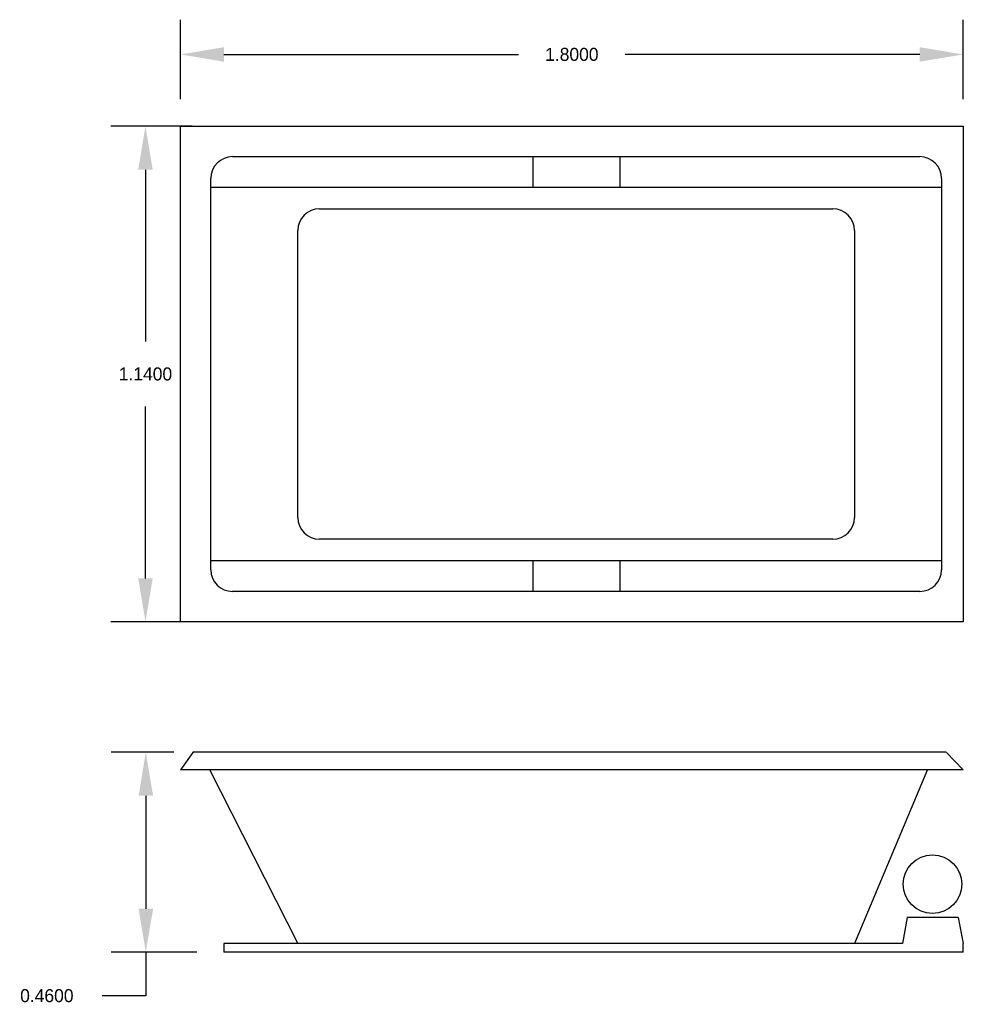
# Model space of a CAD drawing. Extents: x 22.08 to 24.25, y 14.76 to 17.03.
import ezdxf

# ---------------------------------------------------------------- set-up
doc = ezdxf.new("R2010")
doc.units = 0
doc.header["$MEASUREMENT"] = 0
doc.layers.get('0').update_dxf_attribs({"linetype": 'CONTINUOUS'})
doc.layers.get('DEFPOINTS').update_dxf_attribs({"linetype": 'CONTINUOUS'})
doc.dimstyles.get("Standard").update_dxf_attribs({"dimtxt": 0.18, "dimasz": 0.18, "dimexe": 0.18, "dimexo": 0.0625, "dimgap": 0.09, "dimtad": 0, "dimtih": 1, "dimtoh": 1, "dimdec": 4, "dimzin": 0, "dimdsep": 46, "dimtxsty": 'Standard', "dimcen": 0.09, "dimadec": 0, "dimazin": 0, "dimtfac": 1, "dimtdec": 4, "dimtofl": 0, "dimtmove": 0, "dimatfit": 3, "dimfxl": 0, "dimtolj": 1, "dimtzin": 0, "dimarcsym": 0})

# ---------------------------------------------------------------- blocks, each defined once
blk = doc.blocks.new('*D2')
at = {"color": 0, "linetype": 'ByBlock'}
for p, q in [((22.4355, 15.3429), (22.2912, 15.3429)), ((22.3712, 15.2429), (22.3712, 14.9829)), ((22.4882, 14.8829), (22.2912, 14.8829)), ((22.3712, 14.8829), (22.3712, 14.7829)), ((22.3712, 14.7829), (22.2712, 14.7829))]:
    blk.add_line(p, q, dxfattribs=at)
for points in [[(22.3546, 15.2429), (22.3879, 15.2429), (22.3712, 15.3429)], [(22.3546, 14.9829), (22.3879, 14.9829), (22.3712, 14.8829)]]:
    blk.add_solid(points, dxfattribs=at)
at = {"layer": 'DEFPOINTS', "color": 0, "linetype": 'ByBlock'}
for p in [(22.498, 15.3429), (22.3712, 14.8829), (22.5507, 14.8829)]:
    blk.add_point(p, dxfattribs=at)
at = {"color": 0, "linetype": 'ByBlock', "insert": (22.1437, 14.7829), "char_height": 0.03, "attachment_point": 5}
blk.add_mtext('\\A1;0.4600', dxfattribs=at)
blk = doc.blocks.new('*D1')
at = {"color": 0, "linetype": 'ByBlock'}
for p, q in [((22.3882, 16.7829), (22.2005, 16.7829)), ((22.2805, 16.6829), (22.2805, 16.2879)), ((22.2805, 15.7429), (22.2805, 16.1379)), ((22.3882, 15.6429), (22.2005, 15.6429))]:
    blk.add_line(p, q, dxfattribs=at)
for points in [[(22.2639, 16.6829), (22.2972, 16.6829), (22.2805, 16.7829)], [(22.2639, 15.7429), (22.2972, 15.7429), (22.2805, 15.6429)]]:
    blk.add_solid(points, dxfattribs=at)
at = {"layer": 'DEFPOINTS', "color": 0, "linetype": 'ByBlock'}
for p in [(22.4507, 16.7829), (22.2805, 15.6429), (22.4507, 15.6429)]:
    blk.add_point(p, dxfattribs=at)
at = {"color": 0, "linetype": 'ByBlock', "insert": (22.2805, 16.2129), "char_height": 0.03, "attachment_point": 5}
blk.add_mtext('\\A1;1.1400', dxfattribs=at)
blk = doc.blocks.new('*D0')
at = {"color": 0, "linetype": 'ByBlock'}
for p, q in [((22.4507, 16.8454), (22.4507, 17.0279)), ((24.2507, 16.8454), (24.2507, 17.0279)), ((22.5507, 16.9479), (23.2282, 16.9479)), ((24.1507, 16.9479), (23.4732, 16.9479))]:
    blk.add_line(p, q, dxfattribs=at)
for points in [[(22.5507, 16.9646), (22.5507, 16.9312), (22.4507, 16.9479)], [(24.1507, 16.9646), (24.1507, 16.9312), (24.2507, 16.9479)]]:
    blk.add_solid(points, dxfattribs=at)
at = {"layer": 'DEFPOINTS', "color": 0, "linetype": 'ByBlock'}
for p in [(24.2507, 16.9479), (22.4507, 16.7829), (24.2507, 16.7829)]:
    blk.add_point(p, dxfattribs=at)
at = {"color": 0, "linetype": 'ByBlock', "insert": (23.3507, 16.9479), "char_height": 0.03, "attachment_point": 5}
blk.add_mtext('\\A1;1.8000', dxfattribs=at)

msp = doc.modelspace()

# ---------------------------------------------------------------- linework, layer by layer
for p, q in [((22.45071, 15.64285), (22.45071, 16.78285)), ((22.45071, 16.78285), (24.25071, 16.78285)), ((24.25071, 16.78285), (24.25071, 15.64285)), ((22.57071, 16.71285), (24.15071, 16.71285)), ((23.26071, 16.71285), (23.26071, 16.64285)), ((23.46071, 16.71285), (23.46071, 16.64285)), ((22.52071, 15.76285), (22.52071, 16.66285)), ((24.20071, 16.66285), (24.20071, 15.76285)), ((22.52071, 16.64285), (24.20071, 16.64285)), ((22.77071, 16.59285), (23.95071, 16.59285)), ((22.72071, 15.88285), (22.72071, 16.54285)), ((24.00071, 16.54285), (24.00071, 15.88285)), ((23.95071, 15.83285), (22.77071, 15.83285)), ((24.20071, 15.78285), (22.52071, 15.78285)), ((23.26071, 15.78285), (23.26071, 15.71285)), ((23.46071, 15.78285), (23.46071, 15.71285)), ((24.15071, 15.71285), (22.57071, 15.71285)), ((24.25071, 15.64285), (22.45071, 15.64285)), ((22.47916, 15.34218), (22.45071, 15.30285)), ((24.21139, 15.34285), (22.47965, 15.34285)), ((24.21204, 15.34218), (24.25071, 15.30285)), ((24.25071, 15.30285), (22.45071, 15.30285)), ((22.5179, 15.30347), (22.72071, 14.90285)), ((24.16814, 15.30347), (24.00071, 14.90285)), ((24.12179, 14.96315), (24.11071, 14.90285)), ((24.23916, 14.96285), (24.12173, 14.96285)), ((24.23911, 14.96315), (24.25071, 14.90285)), ((24.11071, 14.90285), (22.55071, 14.90285)), ((22.55071, 14.90285), (22.55071, 14.88285)), ((24.25071, 14.88285), (24.25071, 14.90285)), ((24.25071, 14.88285), (22.55071, 14.88285))]:
    msp.add_line(p, q)
msp.add_circle((24.17994, 15.03961), 0.06728)
for centre, start, end in [((22.57071, 16.66285), 90, 180), ((24.15071, 16.66285), 0, 90), ((22.77071, 16.54285), 90, 180), ((23.95071, 16.54285), 0, 90), ((22.77071, 15.88285), 180, 270), ((23.95071, 15.88285), 270, 0), ((22.57071, 15.76285), 180, 270), ((24.15071, 15.76285), 270, 0)]:
    msp.add_arc(centre, 0.05, start, end)

# ---------------------------------------------------------------- dimensions: what is measured, and where the dimension line sits
dim = msp.add_linear_dim(base=(24.25071, 16.94789), p1=(22.45071, 16.78285), p2=(24.25071, 16.78285), dimstyle='Standard', override={"dimtxt": 0.03, "dimasz": 0.1, "dimexe": 0.08, "dimgap": 0.06})
dim.commit()
dim.dimension.update_dxf_attribs({"geometry": '*D0', "text_midpoint": (23.35071, 16.94789)})
dim = msp.add_linear_dim(base=(22.37047, 15.64285), p1=(22.54064, 16.78285), p2=(22.54064, 15.64285), angle=90, dimstyle='Standard', override={"dimtxt": 0.03, "dimasz": 0.1, "dimexe": 0.08, "dimgap": 0.06})
dim.commit()
dim.dimension.update_dxf_attribs({"geometry": '*D1', "text_midpoint": (22.37047, 16.21285), "insert": (0.08992, 0)})
dim = msp.add_linear_dim(base=(22.37125, 14.88285), p1=(22.49797, 15.34285), p2=(22.55071, 14.88285), angle=90, dimstyle='Standard', override={"dimtxt": 0.03, "dimasz": 0.1, "dimexe": 0.08, "dimgap": 0.06})
dim.commit()
dim.dimension.update_dxf_attribs({"geometry": '*D2', "text_midpoint": (22.14375, 14.78285)})

doc.saveas('drawing.dxf')
